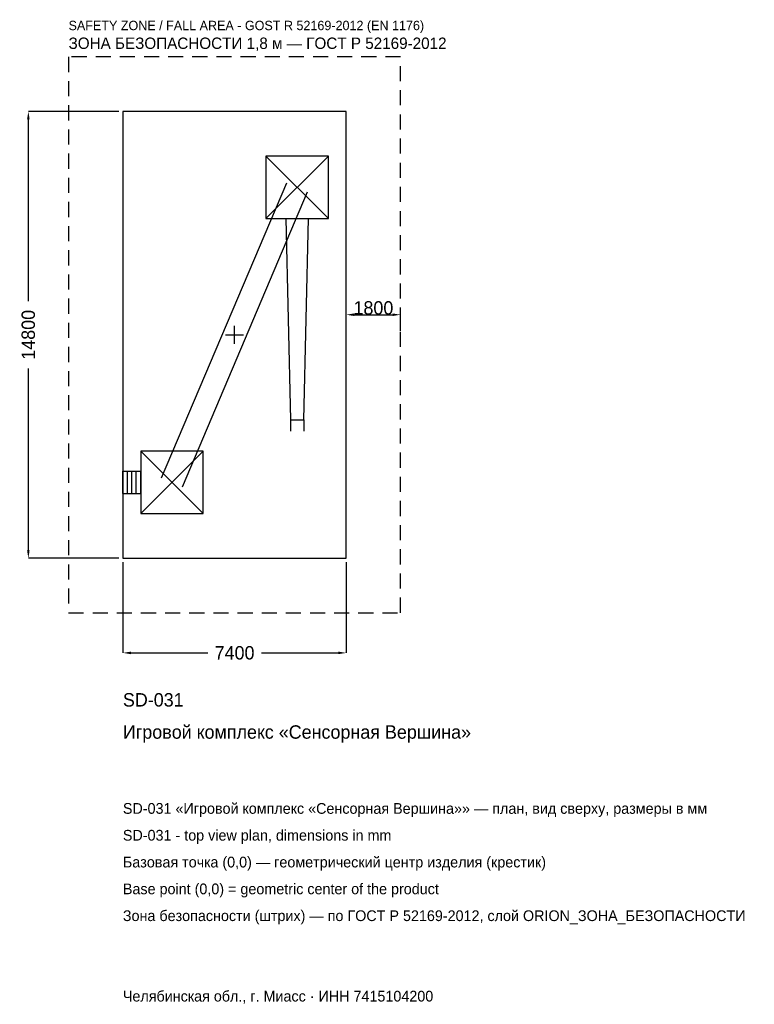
# Model space of a CAD drawing. Header units: metres. Extents: x -7119 to 17221, y -22168 to 10435.
import ezdxf

# ---------------------------------------------------------------- set-up
doc = ezdxf.new("R2010")
doc.units = ezdxf.units.M
doc.linetypes.add('DASHED', pattern=[800, 500, -300])
for name, color, linetype in [('ORION_ДАННЫЕ', 3, 'Continuous'), ('ORION_ЗОНА_БЕЗОПАСНОСТИ', 1, 'Continuous'), ('ORION_КОНТУР', 7, 'Continuous'), ('ORION_РАЗМЕРЫ', 8, 'Continuous')]:
    doc.layers.add(name, color=color, linetype=linetype)
doc.dimstyles.new('ORION', dxfattribs={"dimtxt": 444, "dimasz": 266.4, "dimexe": 1.25, "dimexo": 133.2, "dimtad": 1, "dimdec": 0, "dimcen": 2.5, "dimazin": 3, "dimtfac": 1, "dimtmove": 0, "dimatfit": 3, "dimarcsym": 0})

# ---------------------------------------------------------------- blocks, each defined once
blk = doc.blocks.new('_CLOSEDFILLED')
at = {"color": 0, "linetype": 'BYBLOCK'}
blk.add_solid([(-1, 0.16), (0, 0), (-1, -0.16)], dxfattribs=at)
blk = doc.blocks.new('*D1')
for p, q in [((-3700, -7533.2), (-3700, -10532)), ((3700, -7533.2), (3700, -10532)), ((-3433.6, -10532), (-888, -10532)), ((888, -10532), (3433.6, -10532))]:
    blk.add_line(p, q)
at = {"layer": 'Defpoints'}
for p in [(-3700, -7400), (3700, -7400), (-3700, -10532)]:
    blk.add_point(p, dxfattribs=at)
at = {"layer": 'ORION_РАЗМЕРЫ', "xscale": 266.4, "yscale": 266.4, "rotation": 180}
blk.add_blockref('_CLOSEDFILLED', (-3700, -10532), dxfattribs=at)
at = {"layer": 'ORION_РАЗМЕРЫ', "xscale": 266.4, "yscale": 266.4}
blk.add_blockref('_CLOSEDFILLED', (3700, -10532), dxfattribs=at)
at = {"layer": 'ORION_РАЗМЕРЫ', "insert": (0, -10532), "char_height": 444, "attachment_point": 5}
blk.add_mtext('7400', dxfattribs=at)
blk = doc.blocks.new('*D2')
for p, q in [((-3833.2, 7400), (-6832, 7400)), ((-6832, 1110), (-6832, 7133.6)), ((-6832, -7133.6), (-6832, -1110)), ((-3833.2, -7400), (-6832, -7400))]:
    blk.add_line(p, q)
at = {"layer": 'Defpoints'}
for p in [(-3700, 7400), (-6832, -7400), (-3700, -7400)]:
    blk.add_point(p, dxfattribs=at)
at = {"layer": 'ORION_РАЗМЕРЫ', "xscale": 266.4, "yscale": 266.4}
for p, rotation in [((-6832, 7400), 90), ((-6832, -7400), 270)]:
    blk.add_blockref('_CLOSEDFILLED', p, dxfattribs=dict(at, rotation=rotation))
at = {"layer": 'ORION_РАЗМЕРЫ', "insert": (-6832, 0), "char_height": 444, "attachment_point": 5, "rotation": 90}
blk.add_mtext('14800', dxfattribs=at)
blk = doc.blocks.new('ОРИОН SD-031 Игровой комплекс Сенсорная Вершина')
at = {"layer": 'ORION_ЗОНА_БЕЗОПАСНОСТИ', "linetype": 'DASHED'}
blk.add_lwpolyline([(-5500, -9200), (5500, -9200), (5500, 9200), (-5500, 9200)], close=True, dxfattribs=at)
at = {"layer": 'ORION_КОНТУР'}
for p, q in [((1036, 3848), (3108, 5920)), ((1036, 5920), (3108, 3848)), ((-2415.3, -4738.3), (1728.7, 5029.7)), ((-1728.7, -5029.7), (2415.3, 4738.3)), ((1848.2, -2812), (1848.2, -3185)), ((2295.8, -2812), (2295.8, -3185)), ((-3108, -5920), (-1036, -3848)), ((-3108, -3848), (-1036, -5920)), ((-3700, -4511), (-3108, -4511)), ((-3700, -5257), (-3700, -4511)), ((-3552, -5257), (-3552, -4511)), ((-3404, -5257), (-3404, -4511)), ((-3256, -5257), (-3256, -4511)), ((-3108, -5257), (-3108, -4511)), ((-3700, -5257), (-3108, -5257))]:
    blk.add_line(p, q, dxfattribs=at)
for points in [[(-3700, -7400), (3700, -7400), (3700, 7400), (-3700, 7400)], [(1036, 3848), (3108, 3848), (3108, 5920), (1036, 5920)], [(-3108, -5920), (-1036, -5920), (-1036, -3848), (-3108, -3848)]]:
    blk.add_lwpolyline(points, close=True, dxfattribs=at)
blk.add_lwpolyline([(1699, 3848), (1848.2, -2812), (2295.8, -2812), (2445, 3848)], dxfattribs=at)
at = {"layer": 'ORION_РАЗМЕРЫ'}
for p, q in [((-296, 0), (296, 0)), ((0, -296), (0, 296))]:
    blk.add_line(p, q, dxfattribs=at)
at = {"layer": 'ORION_ДАННЫЕ'}
for tag, p in [('АРТИКУЛ', (-3700, -12308)), ('НАИМЕНОВАНИЕ', (-3700, -13373.6))]:
    blk.add_attdef(tag, p, '', height=444, dxfattribs=at)
at = {"layer": 'ORION_ДАННЫЕ', "flags": 1}
for tag, p in [('ПРОИЗВОДИТЕЛЬ', (-3700, -14439.2)), ('ТЕЛЕФОН', (-3700, -15504.8)), ('САЙТ', (-3700, -17636)), ('АДРЕС', (-3700, -18701.6)), ('РЕКВИЗИТЫ', (-3700, -19767.2)), ('ГАБАРИТЫ', (-3700, -20832.8)), ('ЗОНА_БЕЗОПАСНОСТИ', (-3700, -21898.4))]:
    blk.add_attdef(tag, p, '', height=444, dxfattribs=at)
at = {"layer": 'ORION_ЗОНА_БЕЗОПАСНОСТИ', "color": 1}
for s, height, p in [('SAFETY ZONE / FALL AREA - GOST R 52169-2012 (EN 1176)', 310.8, (-5500, 10088)), ('ЗОНА БЕЗОПАСНОСТИ 1,8 м — ГОСТ Р 52169-2012', 377.4, (-5500, 9466.4))]:
    blk.add_text(s, height=height, dxfattribs=at).set_placement(p)
at = {"layer": 'ORION_РАЗМЕРЫ'}
dim = blk.add_linear_dim(base=(-6832, -7400), p1=(-3700, -7400), p2=(-3700, 7400), angle=90, dimstyle='ORION', dxfattribs=at)
dim.commit()
dim.dimension.update_dxf_attribs({"geometry": '*D2', "text_midpoint": (-6832, 0)})
blk.add_linear_dim(base=(3700, 666), p1=(3700, 0), p2=(5500, 0), dimstyle='ORION', dxfattribs=at).render()
dim = blk.add_linear_dim(base=(-3700, -10532), p1=(-3700, -7400), p2=(3700, -7400), dimstyle='ORION', dxfattribs=at)
dim.commit()
dim.dimension.update_dxf_attribs({"geometry": '*D1', "text_midpoint": (0, -10532)})

msp = doc.modelspace()

# ---------------------------------------------------------------- block references
msp.add_blockref('ОРИОН SD-031 Игровой комплекс Сенсорная Вершина', (0, 0)).add_auto_attribs({'АРТИКУЛ': 'SD-031', 'НАИМЕНОВАНИЕ': 'Игровой комплекс «Сенсорная Вершина»'})

# ---------------------------------------------------------------- texts
at = {"layer": 'ORION_ДАННЫЕ', "color": 3}
for s, p in [('SD-031 «Игровой комплекс «Сенсорная Вершина»» — план, вид сверху, размеры в мм', (-3700, -15860)), ('SD-031 - top view plan, dimensions in mm', (-3700, -16748)), ('Челябинская обл., г. Миасс · ИНН 7415104200', (-3700, -22076))]:
    msp.add_text(s, height=355.2, dxfattribs=at).set_placement(p)
at = {"layer": 'ORION_ДАННЫЕ', "color": 7}
for s, p in [('Базовая точка (0,0) — геометрический центр изделия (крестик)', (-3700, -17636)), ('Base point (0,0) = geometric center of the product', (-3700, -18524))]:
    msp.add_text(s, height=355.2, dxfattribs=at).set_placement(p)
at = {"layer": 'ORION_ДАННЫЕ', "color": 1}
msp.add_text('Зона безопасности (штрих) — по ГОСТ Р 52169-2012, слой ORION_ЗОНА_БЕЗОПАСНОСТИ', height=355.2, dxfattribs=at).set_placement((-3700, -19412))

doc.saveas('drawing.dxf')
